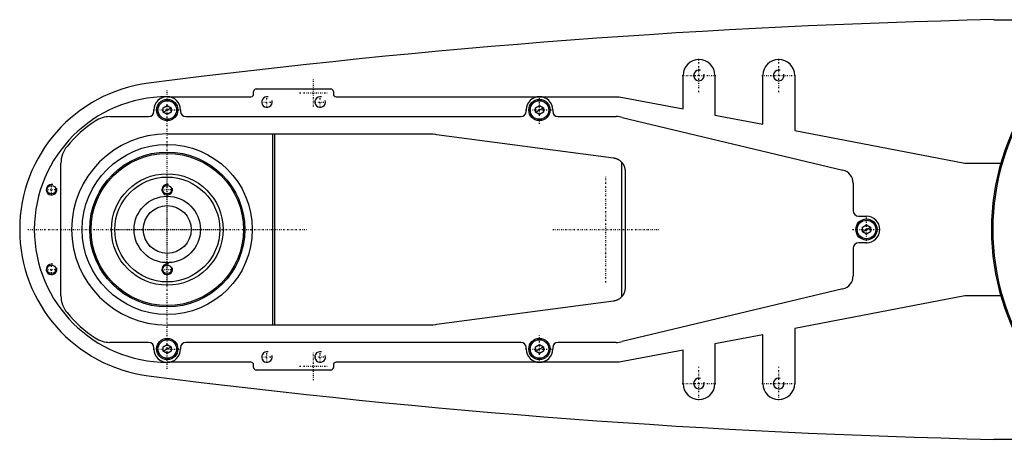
# Model space of a CAD drawing. Extents: x -906 to 181, y -120 to 120.
# Tile 1 of 2: x -906 to -535, y -79 to 79. Entities that reach past the tile are written whole.
import ezdxf

# ---------------------------------------------------------------- set-up
doc = ezdxf.new("R2010")
doc.units = 0
doc.linetypes.add('CENTER', pattern=[1.5, 0.45, -0.5, 0.05, -0.5])
for name, color, linetype in [('AM_0', 7, 'CONTINUOUS'), ('AM_10', 7, 'CONTINUOUS'), ('AM_7', 7, 'CENTER')]:
    doc.layers.add(name, color=color, linetype=linetype)

msp = doc.modelspace()

# ---------------------------------------------------------------- linework, layer by layer
at = {"layer": 'AM_0', "color": 7, "linetype": 'CONTINUOUS'}
for p, q in [((-539.11, 79), (-407, 79)), ((-656, 45.38), (-656, 58)), ((-644, 58), (-644, 43.08)), ((-626, 39.62), (-626, 58)), ((-614, 58), (-614, 37.31)), ((-817.5, 51), (-817.5, 51.9)), ((-816.5, 52.9), (-788.5, 52.9)), ((-787.5, 51.9), (-787.5, 51)), ((-850, 50), (-818.5, 50)), ((-786.5, 50), (-680, 50)), ((-680, 50), (-656, 45.38)), ((-855, 44.5), (-855, 45)), ((-851.5, 45.87), (-850, 46.73)), ((-851.5, 44.13), (-851.5, 45.87)), ((-850, 46.73), (-848.5, 45.87)), ((-848.5, 45.87), (-848.5, 44.13)), ((-845, 45), (-845, 44.5)), ((-715, 44.5), (-715, 45)), ((-711.5, 45.87), (-710, 46.73)), ((-711.5, 44.13), (-711.5, 45.87)), ((-710, 46.73), (-708.5, 45.87)), ((-708.5, 45.87), (-708.5, 44.13)), ((-705, 45), (-705, 44.5)), ((-871.56, 42.5), (-857, 42.5)), ((-850, 43.27), (-851.5, 44.13)), ((-848.5, 44.13), (-850, 43.27)), ((-843, 42.5), (-717, 42.5)), ((-710, 43.27), (-711.5, 44.13)), ((-708.5, 44.13), (-710, 43.27)), ((-703, 42.5), (-681.18, 42.5)), ((-678.85, 42.23), (-595.84, 22.36)), ((-644, 43.08), (-626, 39.62)), ((-614, 37.31), (-550, 25)), ((-850, 36), (-751.33, 36)), ((-810.3, -36), (-810.3, 36)), ((-809.7, 36), (-809.7, -36)), ((-748.68, 35.82), (-682.14, 26.96)), ((-890, -24.92), (-890, 24.92)), ((-679.14, 25.41), (-679.14, -25.41)), ((-550, 25), (-536.46, 25)), ((-677.8, 22), (-677.8, -22)), ((-592, 17.5), (-592, 7)), ((-590, 5), (-587, 5)), ((-588.5, 0.87), (-587, 1.73)), ((-588.5, -0.87), (-588.5, 0.87)), ((-587, 1.73), (-585.5, 0.87)), ((-585.5, 0.87), (-585.5, -0.87)), ((-587, -1.73), (-588.5, -0.87)), ((-585.5, -0.87), (-587, -1.73)), ((-592, -7), (-592, -17.5)), ((-587, -5), (-590, -5)), ((-595.84, -22.36), (-678.85, -42.23)), ((-550, -25), (-614, -37.31)), ((-536.46, -25), (-550, -25)), ((-682.14, -26.96), (-748.68, -35.82)), ((-751.33, -36), (-850, -36)), ((-626, -39.62), (-644, -43.08)), ((-626, -58), (-626, -39.62)), ((-614, -37.31), (-614, -58)), ((-857, -42.5), (-871.56, -42.5)), ((-851.5, -44.13), (-850, -43.27)), ((-851.5, -45.87), (-851.5, -44.13)), ((-850, -43.27), (-848.5, -44.13)), ((-848.5, -44.13), (-848.5, -45.87)), ((-717, -42.5), (-843, -42.5)), ((-711.5, -44.13), (-710, -43.27)), ((-711.5, -45.87), (-711.5, -44.13)), ((-710, -43.27), (-708.5, -44.13)), ((-708.5, -44.13), (-708.5, -45.87)), ((-681.18, -42.5), (-703, -42.5)), ((-644, -43.08), (-644, -58)), ((-855, -45), (-855, -44.5)), ((-850, -46.73), (-851.5, -45.87)), ((-848.5, -45.87), (-850, -46.73)), ((-845, -44.5), (-845, -45)), ((-715, -45), (-715, -44.5)), ((-710, -46.73), (-711.5, -45.87)), ((-708.5, -45.87), (-710, -46.73)), ((-705, -44.5), (-705, -45)), ((-656, -45.38), (-680, -50)), ((-656, -58), (-656, -45.38)), ((-818.5, -50), (-850, -50)), ((-817.5, -51.9), (-817.5, -51)), ((-787.5, -51), (-787.5, -51.9)), ((-680, -50), (-786.5, -50)), ((-788.5, -52.9), (-816.5, -52.9)), ((-539.11, -79), (-407, -79))]:
    msp.add_line(p, q, dxfattribs=at)
for points in [[(-751.33, 36, 0), (-750.89, 36, 0), (-750, 35.96, 0), (-749.12, 35.88, 0), (-748.68, 35.82, 0)], [(-682.14, 26.96, 0), (-682.04, 26.94, 0), (-681.86, 26.91, 0), (-681.67, 26.87, 0), (-681.58, 26.85, 0), (-681.48, 26.82, 0), (-681.3, 26.77, 0), (-681.12, 26.71, 0), (-680.94, 26.64, 0), (-680.77, 26.57, 0), (-680.59, 26.49, 0), (-680.51, 26.44, 0), (-680.42, 26.4, 0), (-680.26, 26.3, 0), (-680.09, 26.2, 0), (-679.93, 26.1, 0), (-679.78, 25.99, 0), (-679.63, 25.87, 0), (-679.56, 25.81, 0), (-679.48, 25.74, 0), (-679.34, 25.61, 0), (-679.21, 25.48, 0), (-679.14, 25.41, 0)], [(-679.14, 25.41, 0), (-679.07, 25.33, 0), (-678.93, 25.16, 0), (-678.8, 25, 0), (-678.73, 24.91, 0), (-678.67, 24.82, 0), (-678.56, 24.65, 0), (-678.45, 24.47, 0), (-678.35, 24.29, 0), (-678.26, 24.1, 0), (-678.18, 23.91, 0), (-678.14, 23.82, 0), (-678.11, 23.72, 0), (-678.04, 23.53, 0), (-677.98, 23.34, 0), (-677.93, 23.15, 0), (-677.89, 22.95, 0), (-677.86, 22.75, 0), (-677.84, 22.65, 0), (-677.84, 22.64, 0), (-677.84, 22.6, 0), (-677.83, 22.57, 0), (-677.83, 22.55, 0), (-677.83, 22.53, 0), (-677.83, 22.5, 0), (-677.82, 22.46, 0), (-677.82, 22.43, 0), (-677.82, 22.39, 0), (-677.81, 22.36, 0), (-677.81, 22.34, 0), (-677.81, 22.32, 0), (-677.81, 22.29, 0), (-677.81, 22.25, 0), (-677.8, 22.21, 0), (-677.8, 22.18, 0), (-677.8, 22.14, 0), (-677.8, 22.12, 0), (-677.8, 22.1, 0), (-677.8, 22.06, 0), (-677.8, 22.02, 0), (-677.8, 22, 0)], [(-848.18, -12.37, 0), (-848.18, -12.37, 0), (-848.18, -12.37, 0), (-848.19, -12.37, 0), (-848.19, -12.37, 0), (-848.19, -12.37, 0), (-848.2, -12.37, 0), (-848.2, -12.37, 0), (-848.21, -12.37, 0), (-848.22, -12.37, 0), (-848.23, -12.37, 0), (-848.24, -12.38, 0), (-848.25, -12.38, 0), (-848.26, -12.38, 0), (-848.28, -12.38, 0), (-848.3, -12.38, 0), (-848.31, -12.39, 0), (-848.33, -12.39, 0), (-848.35, -12.39, 0), (-848.36, -12.39, 0), (-848.38, -12.39, 0), (-848.4, -12.4, 0), (-848.42, -12.4, 0), (-848.43, -12.4, 0), (-848.46, -12.4, 0), (-848.49, -12.41, 0), (-848.5, -12.41, 0), (-848.52, -12.41, 0), (-848.55, -12.42, 0), (-848.58, -12.42, 0), (-848.61, -12.42, 0), (-848.64, -12.43, 0), (-848.68, -12.43, 0), (-848.7, -12.43, 0), (-848.71, -12.43, 0), (-848.75, -12.44, 0), (-848.79, -12.44, 0), (-848.83, -12.44, 0), (-848.87, -12.45, 0), (-848.91, -12.45, 0), (-848.93, -12.45, 0), (-848.95, -12.46, 0), (-849, -12.46, 0), (-849.04, -12.46, 0), (-849.09, -12.47, 0), (-849.14, -12.47, 0), (-849.19, -12.47, 0), (-849.21, -12.48, 0), (-849.24, -12.48, 0), (-849.29, -12.48, 0), (-849.34, -12.48, 0), (-849.39, -12.49, 0), (-849.44, -12.49, 0), (-849.49, -12.49, 0), (-849.52, -12.49, 0), (-849.55, -12.49, 0), (-849.6, -12.49, 0), (-849.65, -12.5, 0), (-849.71, -12.5, 0), (-849.76, -12.5, 0), (-849.81, -12.5, 0), (-849.84, -12.5, 0), (-849.87, -12.5, 0), (-849.92, -12.5, 0), (-849.97, -12.5, 0), (-850, -12.5, 0), (-850.03, -12.5, 0), (-850.08, -12.5, 0), (-850.13, -12.5, 0), (-850.16, -12.5, 0), (-850.19, -12.5, 0), (-850.24, -12.5, 0), (-850.29, -12.5, 0), (-850.35, -12.5, 0), (-850.4, -12.49, 0), (-850.45, -12.49, 0), (-850.48, -12.49, 0), (-850.51, -12.49, 0), (-850.56, -12.49, 0), (-850.61, -12.49, 0), (-850.66, -12.48, 0), (-850.71, -12.48, 0), (-850.76, -12.48, 0), (-850.79, -12.48, 0), (-850.81, -12.47, 0), (-850.86, -12.47, 0), (-850.91, -12.47, 0), (-850.96, -12.46, 0), (-851, -12.46, 0), (-851.05, -12.46, 0), (-851.07, -12.45, 0), (-851.09, -12.45, 0), (-851.13, -12.45, 0), (-851.17, -12.44, 0), (-851.21, -12.44, 0), (-851.25, -12.44, 0), (-851.29, -12.43, 0), (-851.3, -12.43, 0), (-851.32, -12.43, 0), (-851.36, -12.43, 0), (-851.39, -12.42, 0), (-851.42, -12.42, 0), (-851.45, -12.42, 0), (-851.48, -12.41, 0), (-851.5, -12.41, 0), (-851.51, -12.41, 0), (-851.54, -12.4, 0), (-851.57, -12.4, 0), (-851.58, -12.4, 0), (-851.6, -12.4, 0), (-851.62, -12.39, 0), (-851.64, -12.39, 0), (-851.65, -12.39, 0), (-851.67, -12.39, 0), (-851.69, -12.39, 0), (-851.7, -12.38, 0), (-851.72, -12.38, 0), (-851.74, -12.38, 0), (-851.75, -12.38, 0), (-851.76, -12.38, 0), (-851.77, -12.37, 0), (-851.78, -12.37, 0), (-851.79, -12.37, 0), (-851.8, -12.37, 0), (-851.8, -12.37, 0), (-851.81, -12.37, 0), (-851.81, -12.37, 0), (-851.81, -12.37, 0), (-851.82, -12.37, 0), (-851.82, -12.37, 0), (-851.82, -12.37, 0)], [(-677.8, -22, 0), (-677.8, -22.02, 0), (-677.8, -22.06, 0), (-677.8, -22.1, 0), (-677.8, -22.12, 0), (-677.8, -22.14, 0), (-677.8, -22.18, 0), (-677.8, -22.21, 0), (-677.81, -22.25, 0), (-677.81, -22.29, 0), (-677.81, -22.32, 0), (-677.81, -22.34, 0), (-677.81, -22.36, 0), (-677.82, -22.39, 0), (-677.82, -22.43, 0), (-677.82, -22.46, 0), (-677.83, -22.5, 0), (-677.83, -22.53, 0), (-677.83, -22.55, 0), (-677.83, -22.57, 0), (-677.84, -22.6, 0), (-677.84, -22.64, 0), (-677.84, -22.65, 0), (-677.86, -22.75, 0), (-677.89, -22.95, 0), (-677.93, -23.15, 0), (-677.98, -23.34, 0), (-678.04, -23.53, 0), (-678.11, -23.72, 0), (-678.14, -23.82, 0), (-678.18, -23.91, 0), (-678.26, -24.1, 0), (-678.35, -24.29, 0), (-678.45, -24.47, 0), (-678.56, -24.65, 0), (-678.67, -24.82, 0), (-678.73, -24.91, 0), (-678.8, -25, 0), (-678.93, -25.16, 0), (-679.07, -25.33, 0), (-679.14, -25.41, 0)], [(-679.14, -25.41, 0), (-679.21, -25.48, 0), (-679.34, -25.61, 0), (-679.48, -25.74, 0), (-679.56, -25.81, 0), (-679.63, -25.87, 0), (-679.78, -25.99, 0), (-679.93, -26.1, 0), (-680.09, -26.2, 0), (-680.26, -26.3, 0), (-680.42, -26.4, 0), (-680.51, -26.44, 0), (-680.59, -26.49, 0), (-680.77, -26.57, 0), (-680.94, -26.64, 0), (-681.12, -26.71, 0), (-681.3, -26.77, 0), (-681.48, -26.82, 0), (-681.58, -26.85, 0), (-681.67, -26.87, 0), (-681.86, -26.91, 0), (-682.04, -26.94, 0), (-682.14, -26.96, 0)], [(-748.68, -35.82, 0), (-749.12, -35.88, 0), (-750, -35.96, 0), (-750.89, -36, 0), (-751.33, -36, 0)]]:
    msp.add_polyline3d(points, dxfattribs=at)
for centre, radius in [((-850, 45), 4), ((-850, 45), 3.5), ((-710, 45), 4), ((-710, 45), 3.5), ((-850, 0), 32), ((-850, 0), 29.17), ((-850, 0), 28.67), ((-850, 0), 21), ((-850, 0), 19.75), ((-893.5, 15), 1.62), ((-850, 15), 1.62), ((-850, 0), 12.5), ((-850, 0), 9), ((-587, 0), 4), ((-587, 0), 3.5), ((-893.5, -15), 1.62), ((-850, -15), 1.62), ((-850, -45), 4), ((-850, -45), 3.5), ((-710, -45), 4), ((-710, -45), 3.5)]:
    msp.add_circle(centre, radius, dxfattribs=at)
for centre, radius, start, end in [((-473.05, -2920.27), 3000, 91.26165, 97.35313), ((-650, 58), 6, 0, 180), ((-620, 58), 6, 0, 180), ((-850, 0), 55.5, 97.2532, 262.7468), ((-816.5, 51.9), 1, 90, 180), ((-788.5, 51.9), 1, 0, 90), ((-850, 0), 50, 90, 270), ((-850, 45), 5, 0, 180), ((-818.5, 51), 1, 270, 0), ((-786.5, 51), 1, 180, 270), ((-710, 45), 5, 0, 180), ((-450, 0), 90, 145.3079, 214.6921), ((-450, 0), 89.5, 145.773, 214.227), ((-857, 44.5), 2, 270, 0), ((-843, 44.5), 2, 180, 270), ((-717, 44.5), 2, 270, 0), ((-703, 44.5), 2, 180, 270), ((-850, 0), 49, 123.5573, 140.2849), ((-871.56, 32.5), 10, 90, 123.5573), ((-681.18, 32.5), 10, 76.5442, 90), ((-850, 0), 36, 90, 270), ((-880, 24.92), 10, 140.2849, 180), ((-597, 17.5), 5, 0, 76.5442), ((-590, 7), 2, 180, 270), ((-587, 0), 5, 270, 90), ((-590, -7), 2, 90, 180), ((-597, -17.5), 5, 283.4558, 0), ((-880, -24.92), 10, 180, 219.7151), ((-850, 0), 49, 219.7151, 236.4427), ((-871.56, -32.5), 10, 236.4427, 270), ((-857, -44.5), 2, 0, 90), ((-843, -44.5), 2, 90, 180), ((-717, -44.5), 2, 0, 90), ((-703, -44.5), 2, 90, 180), ((-681.18, -32.5), 10, 270, 283.4558), ((-850, -45), 5, 180, 0), ((-710, -45), 5, 180, 0), ((-818.5, -51), 1, 0, 90), ((-786.5, -51), 1, 90, 180), ((-473.05, 2920.27), 3000, 262.64687, 268.73835), ((-816.5, -51.9), 1, 180, 270), ((-788.5, -51.9), 1, 270, 0), ((-650, -58), 6, 180, 0), ((-620, -58), 6, 180, 0)]:
    msp.add_arc(centre, radius, start, end, dxfattribs=at)
at = {"layer": 'AM_10', "color": 7, "linetype": 'CONTINUOUS'}
for p, q in [((-851.5, 44.13), (-848.5, 45.87)), ((-711.5, 44.13), (-708.5, 45.87)), ((-588.5, -0.87), (-585.5, 0.87)), ((-851.5, -45.87), (-848.5, -44.13)), ((-711.5, -45.87), (-708.5, -44.13))]:
    msp.add_line(p, q, dxfattribs=at)
for centre in [(-650, 58), (-620, 58), (-812.5, 48), (-792.5, 48), (-893.5, 15), (-850, 15), (-893.5, -15), (-850, -15), (-812.5, -48), (-792.5, -48), (-650, -58), (-620, -58)]:
    msp.add_arc(centre, 2, 75, 15, dxfattribs=at)
at = {"layer": 'AM_7', "color": 4, "linetype": 'CENTER'}
for p, q in [((-650, 51.7), (-650, 64.3)), ((-620, 51.7), (-620, 64.3)), ((-795, 46.25), (-795, 56.75)), ((-656.3, 58), (-643.7, 58)), ((-626.3, 58), (-613.7, 58)), ((-850, -52.5), (-850, 52.5)), ((-812.5, 45.9), (-812.5, 50.1)), ((-800.25, 51.5), (-789.75, 51.5)), ((-792.5, 45.9), (-792.5, 50.1)), ((-710, 39.75), (-710, 50.25)), ((-855.25, 45), (-844.75, 45)), ((-814.6, 48), (-810.4, 48)), ((-794.6, 48), (-790.4, 48)), ((-715.25, 45), (-704.75, 45)), ((-850, -20.74), (-850, 20.74)), ((-685, -19.95), (-685, 19.95)), ((-895.6, 15), (-891.4, 15)), ((-893.5, 12.9), (-893.5, 17.1)), ((-852.1, 15), (-847.9, 15)), ((-587, -5.25), (-587, 5.25)), ((-870.74, 0), (-829.26, 0)), ((-704.95, 0), (-665.05, 0)), ((-592.25, 0), (-581.75, 0)), ((-902.5, 0), (-797.5, 0)), ((-893.5, -17.1), (-893.5, -12.9)), ((-895.6, -15), (-891.4, -15)), ((-852.1, -15), (-847.9, -15)), ((-710, -50.25), (-710, -39.75)), ((-855.25, -45), (-844.75, -45)), ((-814.6, -48), (-810.4, -48)), ((-812.5, -50.1), (-812.5, -45.9)), ((-795, -56.75), (-795, -46.25)), ((-794.6, -48), (-790.4, -48)), ((-792.5, -50.1), (-792.5, -45.9)), ((-715.25, -45), (-704.75, -45)), ((-800.25, -51.5), (-789.75, -51.5)), ((-650, -64.3), (-650, -51.7)), ((-620, -64.3), (-620, -51.7)), ((-656.3, -58), (-643.7, -58)), ((-626.3, -58), (-613.7, -58))]:
    msp.add_line(p, q, dxfattribs=at)

doc.saveas('drawing.dxf')
